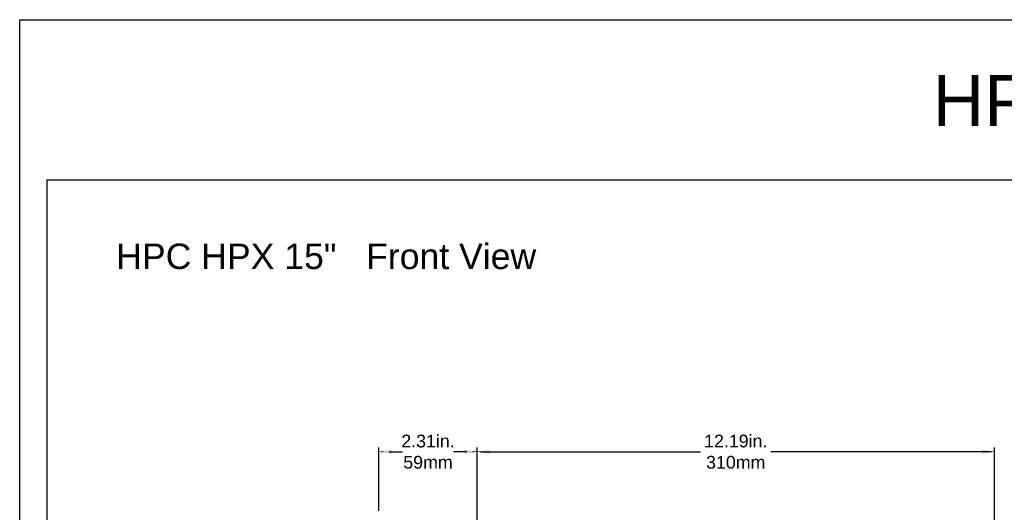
# Model space of a CAD drawing. Extents: x 4 to 74.2, y -80.9 to 9.5.
# Tile 45 of 50: x 4 to 27.2, y -2.1 to 9.5. Entities that reach past the tile are written whole.
import ezdxf

# ---------------------------------------------------------------- set-up
doc = ezdxf.new("R2010")
doc.units = 0
doc.header["$LTSCALE"] = 1.87
doc.header["$MEASUREMENT"] = 0
doc.layers.get('0').update_dxf_attribs({"linetype": 'CONTINUOUS'})
doc.layers.add('dim', color=5, linetype='CONTINUOUS')
doc.layers.add('prod', color=6, linetype='CONTINUOUS')

# ---------------------------------------------------------------- blocks, each defined once
blk = doc.blocks.new('arrrowhead')
at = {"layer": 'dim'}
blk.add_solid([(0.3, 0.05), (0.3, -0.05), (0, 0)], dxfattribs=at)

msp = doc.modelspace()

# ---------------------------------------------------------------- linework, layer by layer
at = {"linetype": 'Continuous'}
for p, q in [((4.695, -22.261), (4.695, 5.778)), ((4.695, 5.778), (38.695, 5.778))]:
    msp.add_line(p, q, dxfattribs=at)
at = {"layer": 'dim'}
for p, q in [((12.51, -2.024), (12.51, -0.529)), ((12.753, -0.629), (13.068, -0.629)), ((14.577, -0.629), (14.262, -0.629)), ((14.82, -4.049), (14.82, -0.529)), ((14.92, -0.629), (20.085, -0.629)), ((26.91, -0.629), (21.745, -0.629)), ((27.01, -4.031), (27.01, -0.529))]:
    msp.add_line(p, q, dxfattribs=at)
for points in [[(12.61, -0.613), (12.61, -0.646), (12.51, -0.629)], [(14.72, -0.613), (14.72, -0.646), (14.82, -0.629)], [(14.92, -0.613), (14.92, -0.646), (14.82, -0.629)], [(26.91, -0.613), (26.91, -0.646), (27.01, -0.629)]]:
    msp.add_solid(points, dxfattribs=at)
at = {"layer": 'prod', "flags": 128}
msp.add_lwpolyline([(4.047, 9.547), (74.248, 9.547), (74.248, -80.919), (4.047, -80.919)], close=True, dxfattribs=at)

# ---------------------------------------------------------------- block references
at = {"layer": 'dim'}
for p in [(12.51, -0.629), (14.819, -0.632)]:
    msp.add_blockref('arrrowhead', p, dxfattribs=at)
at = {"layer": 'dim', "xscale": -1}
for p in [(14.819, -0.632), (27.01, -0.629)]:
    msp.add_blockref('arrrowhead', p, dxfattribs=at)

# ---------------------------------------------------------------- texts
at = {"layer": 'dim'}
for s, insert, char_height, attachment_point in [('{\\fArial|b0|i0|c0|p34;HPC HPX 15"  2D Dimensional Drawings}', (25.554, 8.241), 1.2, 1), ('{\\fArial|b0|i0|c0|p34;2.31in.\\P59mm}', (13.665, -0.629), 0.3, 5), ('{\\fArial|b0|i0|c0|p34;12.19in.\\P310mm}', (20.915, -0.629), 0.3, 5)]:
    msp.add_mtext(s, dxfattribs=dict(at, insert=insert, char_height=char_height, attachment_point=attachment_point))
at = {"layer": 'dim', "insert": (6.321, 4.274), "char_height": 0.6, "width": 14.5408, "attachment_point": 1}
msp.add_mtext('{\\fArial|b0|i0|c0|p34;HPC HPX 15"   Front View}', dxfattribs=at)

doc.saveas('drawing.dxf')
